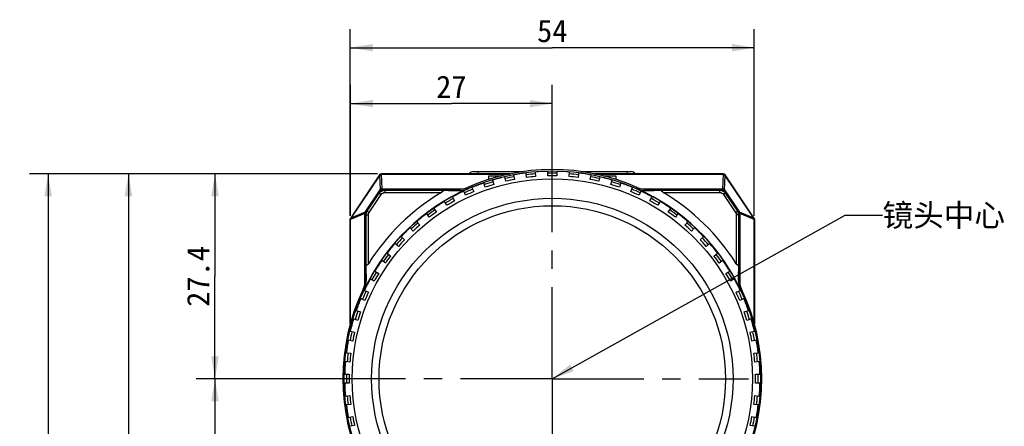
# Model space of a CAD drawing. Header units: millimetres. Extents: x 64 to 504, y 17 to 405.
# Tile 6 of 21: x 64 to 195, y 215 to 270. Entities that reach past the tile are written whole.
import ezdxf
from ezdxf.enums import TextEntityAlignment as Align

# ---------------------------------------------------------------- set-up
doc = ezdxf.new("R2010")
doc.units = ezdxf.units.MM
doc.header["$LTSCALE"] = 32.67
doc.linetypes.add('CENTER', pattern=[0.6, 0.375, -0.075, 0.075, -0.075])
doc.layers.get('0').update_dxf_attribs({"linetype": 'CONTINUOUS'})
for name, color, linetype in [('00_COMPONENTS', 7, 'CONTINUOUS'), ('03_ALL_AXES', 7, 'CONTINUOUS'), ('50_ALL_DETAILS', 7, 'CONTINUOUS'), ('51__DRAFT_DIMS', 7, 'CONTINUOUS')]:
    doc.layers.add(name, color=color, linetype=linetype)
doc.styles.get("Standard").update_dxf_attribs({"font": 'simfang.ttf'})
doc.dimstyles.new('DIMSTYLE_1', dxfattribs={"dimtxt": 3, "dimasz": 3, "dimexe": 2.5, "dimexo": 0.5, "dimgap": 0.75, "dimtad": 1, "dimdsep": 46, "dimtxsty": 'STANDARD', "dimblk": '_FILLED', "dimblk1": '_FILLED', "dimblk2": '_FILLED', "dimcen": 0.09, "dimclrt": 3, "dimazin": 2, "dimtp": 0.3, "dimtm": 0.3, "dimtfac": 1, "dimtofl": 0, "dimtmove": 0, "dimatfit": 3, "dimldrblk": '_FILLED', "dimfxl": 1, "dimtolj": 1, "dimarcsym": 0})
doc.dimstyles.new('DIMSTYLE_2', dxfattribs={"dimtxt": 3, "dimasz": 3, "dimexe": 2.5, "dimexo": 0.5, "dimgap": 0.75, "dimtad": 1, "dimdec": 1, "dimdsep": 46, "dimtxsty": 'STANDARD', "dimblk": '_FILLED', "dimblk1": '_FILLED', "dimblk2": '_FILLED', "dimcen": 0.09, "dimclrt": 3, "dimazin": 2, "dimtp": 0.3, "dimtm": 0.3, "dimtfac": 1, "dimtdec": 1, "dimtofl": 0, "dimtmove": 0, "dimatfit": 3, "dimldrblk": '_FILLED', "dimfxl": 1, "dimtolj": 1, "dimarcsym": 0})
doc.dimstyles.new('DIMSTYLE_3', dxfattribs={"dimtxt": 3, "dimasz": 3, "dimexe": 2.5, "dimexo": 0.5, "dimgap": 0.75, "dimtad": 1, "dimdec": 1, "dimdsep": 46, "dimtxsty": 'STANDARD', "dimblk": '_FILLED', "dimblk1": '_FILLED', "dimblk2": '_FILLED', "dimcen": 0.09, "dimclrt": 3, "dimazin": 2, "dimtp": 0.2, "dimtm": 0.2, "dimtfac": 1, "dimtdec": 1, "dimtofl": 0, "dimtmove": 0, "dimatfit": 3, "dimldrblk": '_FILLED', "dimfxl": 1, "dimtolj": 1, "dimarcsym": 0})
doc.dimstyles.new('DIMSTYLE_5', dxfattribs={"dimtxt": 3, "dimasz": 3, "dimexe": 2.5, "dimexo": 0.5, "dimgap": 0.75, "dimtad": 1, "dimdsep": 46, "dimtxsty": 'STANDARD', "dimblk": '_FILLED', "dimblk1": '_FILLED', "dimblk2": '_FILLED', "dimcen": 0.09, "dimclrt": 3, "dimazin": 2, "dimtp": 0.2, "dimtm": 0.2, "dimtfac": 1, "dimtofl": 0, "dimtmove": 0, "dimatfit": 3, "dimldrblk": '_FILLED', "dimfxl": 1, "dimtolj": 1, "dimarcsym": 0})
doc.dimstyles.get("Standard").update_dxf_attribs({"dimtxt": 3, "dimasz": 3, "dimexe": 2.5, "dimexo": 0.5, "dimtad": 1, "dimdsep": 46, "dimtxsty": 'STANDARD', "dimblk": '_FILLED', "dimblk1": '_FILLED', "dimblk2": '_FILLED', "dimcen": 0.09, "dimclrt": 3, "dimazin": 2, "dimtol": 1, "dimtp": 0.01, "dimtm": 0.01, "dimtfac": 1, "dimtofl": 0, "dimtmove": 0, "dimatfit": 3, "dimldrblk": '_FILLED', "dimfxl": 1, "dimtolj": 1, "dimarcsym": 0})

# ---------------------------------------------------------------- blocks, each defined once
blk = doc.blocks.new('_FILLED')
at = {"color": 0, "linetype": 'ByBlock'}
blk.add_solid([(0, 0), (-1, 0.167), (-1, -0.167)], dxfattribs=at)
blk = doc.blocks.new('*D1')
at = {"layer": '51__DRAFT_DIMS', "color": 4, "transparency": 16777216}
for p, q in [((107.81, 243.32), (107.81, 268.3)), ((161.81, 243.32), (161.81, 268.3)), ((107.81, 265.8), (134.81, 265.8)), ((161.81, 265.8), (134.81, 265.8))]:
    blk.add_line(p, q, dxfattribs=at)
at = {"layer": '51__DRAFT_DIMS', "color": 4, "transparency": 16777216, "xscale": 3, "yscale": 3, "zscale": 3, "rotation": 180}
blk.add_blockref('_FILLED', (107.81, 265.8), dxfattribs=at)
at = {"layer": '51__DRAFT_DIMS', "color": 4, "transparency": 16777216, "xscale": 3, "yscale": 3, "zscale": 3}
blk.add_blockref('_FILLED', (161.81, 265.8), dxfattribs=at)
at = {"layer": '51__DRAFT_DIMS', "color": 3, "transparency": 16777216}
blk.add_text('54', height=3, dxfattribs=at).set_placement((134.81, 266.55), align=Align.CENTER)
blk = doc.blocks.new('*D2')
at = {"layer": '51__DRAFT_DIMS', "color": 4, "transparency": 16777216}
for p, q in [((111.47, 248.91), (75.67, 248.91)), ((78.17, 248.91), (78.17, 204.91)), ((78.17, 160.91), (78.17, 204.91)), ((111.47, 160.91), (75.67, 160.91))]:
    blk.add_line(p, q, dxfattribs=at)
at = {"layer": '51__DRAFT_DIMS', "color": 4, "transparency": 16777216, "xscale": 3, "yscale": 3, "zscale": 3}
for p, rotation in [((78.17, 248.91), 90), ((78.17, 160.91), 270)]:
    blk.add_blockref('_FILLED', p, dxfattribs=dict(at, rotation=rotation))
at = {"layer": '51__DRAFT_DIMS', "color": 3, "transparency": 16777216}
blk.add_text('88', height=3, rotation=90, dxfattribs=at).set_placement((77.42, 204.91), align=Align.CENTER)
blk = doc.blocks.new('*D5')
at = {"layer": '51__DRAFT_DIMS', "color": 4, "transparency": 16777216}
for p, q in [((111.47, 248.91), (64.93, 248.91)), ((67.43, 248.91), (67.43, 192.78)), ((67.43, 136.64), (67.43, 192.78)), ((142.06, 136.64), (64.93, 136.64))]:
    blk.add_line(p, q, dxfattribs=at)
at = {"layer": '51__DRAFT_DIMS', "color": 4, "transparency": 16777216, "xscale": 3, "yscale": 3, "zscale": 3}
for p, rotation in [((67.43, 248.91), 90), ((67.43, 136.64), 270)]:
    blk.add_blockref('_FILLED', p, dxfattribs=dict(at, rotation=rotation))
at = {"layer": '51__DRAFT_DIMS', "color": 3, "transparency": 16777216}
blk.add_text('112.3', height=3, rotation=90, dxfattribs=at).set_placement((66.68, 192.78), align=Align.CENTER)
blk = doc.blocks.new('*D10')
at = {"layer": '51__DRAFT_DIMS', "color": 4, "transparency": 16777216}
for p, q in [((107.83, 243.32), (107.83, 260.82)), ((134.81, 242.86), (134.81, 260.82)), ((107.83, 258.32), (121.32, 258.32)), ((134.81, 258.32), (121.32, 258.32))]:
    blk.add_line(p, q, dxfattribs=at)
at = {"layer": '51__DRAFT_DIMS', "color": 4, "transparency": 16777216, "xscale": 3, "yscale": 3, "zscale": 3, "rotation": 180}
blk.add_blockref('_FILLED', (107.83, 258.32), dxfattribs=at)
at = {"layer": '51__DRAFT_DIMS', "color": 4, "transparency": 16777216, "xscale": 3, "yscale": 3, "zscale": 3}
blk.add_blockref('_FILLED', (134.81, 258.32), dxfattribs=at)
at = {"layer": '51__DRAFT_DIMS', "color": 3, "transparency": 16777216}
blk.add_text('27', height=3, dxfattribs=at).set_placement((121.32, 259.07), align=Align.CENTER)
blk = doc.blocks.new('*D11')
at = {"layer": '51__DRAFT_DIMS', "color": 4, "transparency": 16777216}
for p, q in [((111.47, 248.91), (87.23, 248.91)), ((89.73, 248.91), (89.73, 235.21)), ((89.73, 221.51), (89.73, 235.21)), ((113.46, 221.51), (87.23, 221.51))]:
    blk.add_line(p, q, dxfattribs=at)
at = {"layer": '51__DRAFT_DIMS', "color": 4, "transparency": 16777216, "xscale": 3, "yscale": 3, "zscale": 3}
for p, rotation in [((89.73, 248.91), 90), ((89.73, 221.51), 270)]:
    blk.add_blockref('_FILLED', p, dxfattribs=dict(at, rotation=rotation))
at = {"layer": '51__DRAFT_DIMS', "color": 3, "transparency": 16777216}
blk.add_text('27.4', height=3, rotation=90, dxfattribs=at).set_placement((88.98, 235.21), align=Align.CENTER)
blk = doc.blocks.new('*D12')
at = {"layer": '51__DRAFT_DIMS', "color": 4, "transparency": 16777216}
for p, q in [((113.46, 221.51), (87.23, 221.51)), ((89.73, 221.51), (89.73, 204.56)), ((89.73, 187.61), (89.73, 204.56)), ((123.31, 187.61), (87.23, 187.61))]:
    blk.add_line(p, q, dxfattribs=at)
at = {"layer": '51__DRAFT_DIMS', "color": 4, "transparency": 16777216, "xscale": 3, "yscale": 3, "zscale": 3}
for p, rotation in [((89.73, 221.51), 90), ((89.73, 187.61), 270)]:
    blk.add_blockref('_FILLED', p, dxfattribs=dict(at, rotation=rotation))
at = {"layer": '51__DRAFT_DIMS', "color": 3, "transparency": 16777216}
blk.add_text('33.9', height=3, rotation=90, dxfattribs=at).set_placement((88.98, 204.56), align=Align.CENTER)

msp = doc.modelspace()

# ---------------------------------------------------------------- linework, layer by layer
at = {"layer": '00_COMPONENTS', "color": 7}
for p, q in [((111.724, 248.776), (107.813, 242.91)), ((111.727, 248.774), (107.866, 242.983)), ((111.739, 248.766), (107.898, 243.004)), ((129.123, 248.91), (111.973, 248.91)), ((129.106, 248.906), (111.973, 248.906)), ((111.973, 248.891), (129.036, 248.891)), ((115.113, 248.91), (115.113, 248.935)), ((115.113, 248.935), (129.241, 248.935)), ((124.272, 249.235), (130.96, 249.235)), ((129.631, 248.772), (129.756, 248.185)), ((131.379, 248.442), (131.316, 249.038)), ((132.51, 249.164), (132.572, 248.567)), ((134.213, 248.653), (134.213, 249.253)), ((135.413, 249.253), (135.413, 248.653)), ((137.053, 248.567), (137.116, 249.164)), ((138.309, 249.038), (138.247, 248.442)), ((138.666, 249.235), (145.354, 249.235)), ((139.869, 248.185), (139.994, 248.772)), ((140.385, 248.935), (154.513, 248.935)), ((157.652, 248.91), (140.503, 248.91)), ((157.652, 248.906), (140.52, 248.906)), ((140.59, 248.891), (157.652, 248.891)), ((154.513, 248.91), (154.513, 248.935)), ((161.727, 243.004), (157.886, 248.766)), ((161.759, 242.983), (157.899, 248.774)), ((161.813, 242.91), (157.902, 248.776)), ((125.854, 247.139), (125.669, 247.71)), ((126.313, 248.173), (126.313, 248.657)), ((126.313, 248.657), (128.014, 248.657)), ((126.81, 248.081), (126.996, 247.51)), ((128.582, 247.935), (128.458, 248.522)), ((141.168, 248.522), (141.043, 247.935)), ((141.612, 248.657), (143.313, 248.657)), ((142.63, 247.51), (142.815, 248.081)), ((143.313, 248.657), (143.313, 248.173)), ((143.957, 247.71), (143.771, 247.139)), ((109.987, 243.994), (111.597, 246.408)), ((112.422, 246.849), (122.266, 246.849)), ((123.224, 246.062), (122.98, 246.611)), ((124.077, 247.099), (124.321, 246.55)), ((145.305, 246.55), (145.549, 247.099)), ((146.645, 246.611), (146.401, 246.062)), ((147.359, 246.849), (157.204, 246.849)), ((158.029, 246.408), (159.638, 243.994)), ((120.721, 244.716), (120.421, 245.236)), ((121.461, 245.836), (121.761, 245.316)), ((147.865, 245.316), (148.165, 245.836)), ((149.204, 245.236), (148.904, 244.716)), ((109.821, 234.814), (109.821, 243.444)), ((118.373, 243.116), (118.02, 243.602)), ((118.991, 244.307), (119.344, 243.822)), ((150.282, 243.822), (150.635, 244.307)), ((151.605, 243.602), (151.253, 243.116)), ((159.805, 243.444), (159.805, 234.814)), ((107.813, 228.881), (107.813, 242.91)), ((107.829, 242.905), (107.813, 242.91)), ((107.829, 242.905), (107.813, 242.91)), ((107.816, 242.819), (107.816, 228.894)), ((107.831, 228.951), (107.831, 242.819)), ((116.695, 242.529), (117.096, 242.083)), ((152.529, 242.083), (152.931, 242.529)), ((161.794, 242.819), (161.794, 228.951)), ((161.796, 242.905), (161.813, 242.91)), ((161.797, 242.905), (161.813, 242.91)), ((161.809, 228.894), (161.809, 242.819)), ((161.813, 242.91), (161.813, 228.881)), ((116.204, 241.28), (115.803, 241.726)), ((153.823, 241.726), (153.421, 241.28)), ((114.24, 239.226), (113.794, 239.628)), ((114.597, 240.52), (115.043, 240.118)), ((154.583, 240.118), (155.029, 240.52)), ((155.832, 239.628), (155.386, 239.226)), ((112.72, 238.302), (113.206, 237.949)), ((156.42, 237.949), (156.905, 238.302)), ((112.501, 236.979), (112.015, 237.331)), ((157.61, 237.331), (157.125, 236.979)), ((111.086, 235.901), (111.606, 235.601)), ((158.02, 235.601), (158.539, 235.901)), ((111.006, 234.562), (110.486, 234.862)), ((159.139, 234.862), (158.62, 234.562)), ((109.712, 233.342), (110.26, 233.098)), ((159.365, 233.098), (159.914, 233.342)), ((109.772, 232.002), (109.224, 232.246)), ((160.402, 232.246), (159.854, 232.002)), ((108.613, 230.653), (109.183, 230.468)), ((160.442, 230.468), (161.013, 230.653)), ((108.812, 229.327), (108.242, 229.512)), ((161.384, 229.512), (160.813, 229.327)), ((107.8, 227.865), (108.387, 227.74)), ((161.238, 227.74), (161.825, 227.865)), ((108.138, 226.566), (107.551, 226.691)), ((162.075, 226.691), (161.488, 226.566)), ((107.755, 223.75), (107.159, 223.813)), ((107.284, 225.006), (107.881, 224.944)), ((161.745, 224.944), (162.342, 225.006)), ((162.467, 223.813), (161.87, 223.75)), ((107.069, 222.11), (107.669, 222.11)), ((161.956, 222.11), (162.556, 222.11)), ((107.669, 220.91), (107.069, 220.91)), ((162.556, 220.91), (161.956, 220.91)), ((107.159, 219.206), (107.755, 219.269)), ((161.87, 219.269), (162.467, 219.206)), ((107.881, 218.076), (107.284, 218.013)), ((162.342, 218.013), (161.745, 218.076)), ((107.551, 216.328), (108.138, 216.453)), ((161.488, 216.453), (162.075, 216.328)), ((108.387, 215.279), (107.8, 215.154)), ((161.825, 215.154), (161.238, 215.279))]:
    msp.add_line(p, q, dxfattribs=at)
at = {"layer": '00_COMPONENTS', "color": 4}
for p, q in [((111.739, 248.766), (111.724, 248.776)), ((111.726, 248.744), (111.795, 246.809)), ((111.957, 248.891), (112.027, 246.917)), ((111.973, 248.891), (111.973, 248.91)), ((116.963, 248.91), (116.963, 248.935)), ((124.863, 249.235), (124.863, 248.935)), ((130.863, 249.235), (130.863, 249.22)), ((138.763, 249.235), (138.763, 249.22)), ((144.763, 249.235), (144.763, 248.935)), ((152.663, 248.91), (152.663, 248.935)), ((157.598, 246.917), (157.669, 248.891)), ((157.652, 248.891), (157.652, 248.91)), ((157.83, 246.809), (157.9, 248.744)), ((157.886, 248.766), (157.902, 248.776)), ((109.784, 243.793), (111.795, 246.809)), ((110.083, 243.93), (111.693, 246.344)), ((110.333, 243.763), (111.942, 246.177)), ((111.597, 246.408), (111.942, 246.177)), ((111.795, 246.809), (111.931, 246.718)), ((112.027, 246.917), (112.027, 246.767)), ((112.027, 246.917), (122.896, 246.917)), ((112.422, 246.849), (112.422, 246.434)), ((112.422, 246.734), (119.921, 246.734)), ((112.422, 246.434), (119.988, 246.434)), ((122.266, 246.849), (122.266, 246.704)), ((123.484, 247.107), (123.546, 246.966)), ((146.08, 246.966), (146.142, 247.107)), ((146.73, 246.917), (157.598, 246.917)), ((147.359, 246.704), (147.359, 246.849)), ((149.637, 246.434), (157.204, 246.434)), ((149.704, 246.734), (157.204, 246.734)), ((157.204, 246.434), (157.204, 246.849)), ((157.598, 246.917), (157.598, 246.767)), ((158.029, 246.408), (157.684, 246.177)), ((157.684, 246.177), (159.293, 243.763)), ((157.83, 246.809), (157.694, 246.718)), ((157.83, 246.809), (159.841, 243.793)), ((157.933, 246.344), (159.542, 243.93)), ((109.754, 243.633), (107.831, 242.829)), ((109.784, 243.793), (107.898, 243.004)), ((109.754, 234.185), (109.754, 243.633)), ((109.754, 243.633), (109.839, 243.633)), ((109.784, 243.793), (109.866, 243.739)), ((109.821, 243.444), (110.236, 243.444)), ((109.936, 236.975), (109.936, 243.444)), ((109.987, 243.994), (110.333, 243.763)), ((110.236, 236.904), (110.236, 243.444)), ((159.293, 243.763), (159.638, 243.994)), ((159.39, 243.444), (159.39, 236.904)), ((159.805, 243.444), (159.39, 243.444)), ((159.69, 243.444), (159.69, 236.975)), ((159.841, 243.793), (159.76, 243.739)), ((159.872, 243.633), (159.786, 243.633)), ((161.727, 243.004), (159.841, 243.793)), ((159.872, 243.633), (159.872, 234.185)), ((161.794, 242.829), (159.872, 243.633)), ((107.831, 242.819), (107.816, 242.819)), ((107.879, 242.975), (107.866, 242.983)), ((161.759, 242.983), (161.747, 242.975)), ((161.809, 242.819), (161.794, 242.819)), ((109.821, 234.814), (109.965, 234.814)), ((159.661, 234.814), (159.805, 234.814)), ((109.53, 233.523), (109.668, 233.457)), ((159.957, 233.457), (160.096, 233.523))]:
    msp.add_line(p, q, dxfattribs=at)
msp.add_circle((134.813, 221.51), 27.811, dxfattribs=at)
at = {"layer": '00_COMPONENTS', "color": 7}
for radius in [26.75, 24.15, 23.15]:
    msp.add_circle((134.813, 221.51), radius, dxfattribs=at)
for centre, radius, start, end in [((111.973, 248.61), 0.3, 90, 146.30993), ((111.973, 248.61), 0.296, 90, 146.30993), ((134.813, 221.51), 27.992, 66.12627, 113.87373), ((124.272, 248.61), 0.625, 90, 148.66775), ((134.813, 221.51), 27.75, 97.23892, 100.76108), ((134.813, 221.51), 27.75, 91.23892, 94.76108), ((134.813, 221.51), 27.75, 85.23892, 88.76108), ((134.813, 221.51), 27.75, 79.23892, 82.76108), ((145.354, 248.61), 0.625, 31.33225, 90), ((157.652, 248.61), 0.3, 33.69007, 90), ((157.652, 248.61), 0.296, 33.69007, 90), ((134.813, 221.51), 27.75, 109.23892, 112.76108), ((134.813, 221.51), 27.15, 106.73369, 109.26631), ((134.813, 221.51), 27.75, 103.23892, 106.76108), ((134.813, 221.51), 27.15, 100.73369, 103.26631), ((134.813, 221.51), 27.15, 94.73369, 97.26631), ((134.813, 221.51), 27.15, 88.73369, 91.26631), ((134.813, 221.51), 27.15, 82.73369, 85.26631), ((134.813, 221.51), 27.15, 76.73369, 79.26631), ((134.813, 221.51), 27.75, 73.23892, 76.76108), ((134.813, 221.51), 27.15, 70.73369, 73.26631), ((134.813, 221.51), 27.75, 67.23892, 70.76108), ((134.813, 221.51), 27.839, 113.87373, 154.58538), ((134.813, 221.51), 29, 120.74356, 147.93827), ((134.813, 221.51), 27.75, 115.23892, 118.76108), ((122.266, 249.857), 3.008, 270, 293.87373), ((122.303, 249.774), 3.071, 269.31305, 293.87111), ((134.813, 221.51), 27.15, 112.73369, 115.26631), ((134.813, 221.51), 27.15, 64.73369, 67.26631), ((134.813, 221.51), 27.839, 25.41462, 66.12627), ((147.322, 249.774), 3.071, 246.12889, 270.68695), ((147.359, 249.857), 3.008, 246.12627, 270), ((134.813, 221.51), 27.75, 61.23892, 64.76108), ((134.813, 221.51), 29, 32.06173, 59.25644), ((134.813, 221.51), 27.75, 121.23892, 124.76108), ((134.813, 221.51), 27.15, 118.73369, 121.26631), ((134.813, 221.51), 27.15, 58.73369, 61.26631), ((134.813, 221.51), 27.75, 55.23892, 58.76108), ((110.813, 243.443), 0.992, 146.31676, 179.99317), ((134.813, 221.51), 27.75, 127.23892, 130.76108), ((134.813, 221.51), 27.15, 124.73369, 127.26631), ((134.813, 221.51), 27.15, 52.73369, 55.26631), ((134.813, 221.51), 27.75, 49.23892, 52.76108), ((158.813, 243.443), 0.992, 0.00683, 33.68324), ((108.113, 242.819), 0.296, 146.30993, 180), ((108.111, 242.819), 0.28, 146.14184, 177.88001), ((161.514, 242.819), 0.28, 2.11999, 33.85816), ((161.513, 242.819), 0.296, 0, 33.69007), ((134.813, 221.51), 27.75, 133.23892, 136.76108), ((134.813, 221.51), 27.15, 130.73369, 133.26631), ((134.813, 221.51), 27.15, 46.73369, 49.26631), ((134.813, 221.51), 27.75, 43.23892, 46.76108), ((134.813, 221.51), 27.75, 139.23892, 142.76108), ((134.813, 221.51), 27.15, 136.73369, 139.26631), ((134.813, 221.51), 27.15, 40.73369, 43.26631), ((134.813, 221.51), 27.75, 37.23892, 40.76108), ((134.813, 221.51), 27.75, 145.23892, 148.76108), ((134.813, 221.51), 27.15, 142.73369, 145.26631), ((134.813, 221.51), 27.15, 34.73369, 37.26631), ((134.813, 221.51), 27.75, 31.23892, 34.76108), ((134.813, 221.51), 27.15, 148.73369, 151.26631), ((134.813, 221.51), 27.15, 28.73369, 31.26631), ((106.813, 234.814), 3.008, 334.58538, 360), ((106.894, 234.775), 3.071, 334.58849, 0.72745), ((134.813, 221.51), 27.75, 151.23892, 154.76108), ((134.813, 221.51), 27.75, 25.23892, 28.76108), ((162.731, 234.775), 3.071, 179.27255, 205.41151), ((162.813, 234.814), 3.008, 180, 205.41462), ((134.813, 221.51), 27.992, 154.58538, 205.41462), ((134.813, 221.51), 27.15, 154.73369, 157.26631), ((134.813, 221.51), 27.15, 22.73369, 25.26631), ((134.813, 221.51), 27.992, 334.58538, 25.41462), ((134.813, 221.51), 27.75, 157.23892, 160.76108), ((134.813, 221.51), 27.75, 19.23892, 22.76108), ((134.813, 221.51), 27.15, 160.73369, 163.26631), ((134.813, 221.51), 27.15, 16.73369, 19.26631), ((134.813, 221.51), 27.75, 163.23892, 166.76108), ((134.813, 221.51), 27.75, 13.23892, 16.76108), ((134.813, 221.51), 27.15, 166.73369, 169.26631), ((134.813, 221.51), 27.15, 10.73369, 13.26631), ((134.813, 221.51), 27.75, 169.23892, 172.76108), ((134.813, 221.51), 27.75, 7.23892, 10.76108), ((134.813, 221.51), 27.75, 175.23892, 178.76108), ((134.813, 221.51), 27.15, 172.73369, 175.26631), ((134.813, 221.51), 27.15, 4.73369, 7.26631), ((134.813, 221.51), 27.75, 1.23892, 4.76108), ((134.813, 221.51), 27.15, 178.73369, 181.26631), ((134.813, 221.51), 27.15, 358.73369, 1.26631), ((134.813, 221.51), 27.75, 181.23892, 184.76108), ((134.813, 221.51), 27.75, 355.23892, 358.76108), ((134.813, 221.51), 27.15, 184.73369, 187.26631), ((134.813, 221.51), 27.15, 352.73369, 355.26631), ((134.813, 221.51), 27.75, 187.23892, 190.76108), ((134.813, 221.51), 27.75, 349.23892, 352.76108), ((134.813, 221.51), 27.15, 190.73369, 193.26631), ((134.813, 221.51), 27.15, 346.73369, 349.26631)]:
    msp.add_arc(centre, radius, start, end, dxfattribs=at)
at = {"layer": '00_COMPONENTS', "color": 4}
for start, end in [(94.74887, 97.24994), (88.75029, 91.24971), (82.75006, 85.25113), (106.77077, 109.24815), (100.75129, 103.24868), (76.75132, 79.24871), (70.75186, 73.22923), (112.7547, 115.23224), (64.76776, 67.2453), (118.76022, 121.23831), (58.76169, 61.23978), (124.76936, 127.24424), (52.75576, 55.23064), (130.75307, 133.22877), (46.77123, 49.24693), (136.75928, 139.23729), (40.76271, 43.24072), (142.7651, 145.24294), (34.75707, 37.2349), (148.75009, 151.24947), (28.75053, 31.24992), (154.75818, 157.23251), (22.76749, 25.24182), (160.76392, 163.24199), (16.75801, 19.23608), (166.7498, 169.24986), (10.75014, 13.2502), (172.7501, 175.24948), (4.75052, 7.2499), (178.74845, 181.25163), (358.74837, 1.25155), (184.75056, 187.24995), (352.75005, 355.24944), (190.75016, 193.25018), (346.74982, 349.24984)]:
    msp.add_arc((134.813, 221.51), 27.511, start, end, dxfattribs=at)
at = {"layer": '00_COMPONENTS', "color": 7}
for centre, major_axis, ratio, start_param, end_param in [((111.963, 248.616), (0.224, -0.149), 0.9989959, -3.1415927, -3.0462498), ((111.973, 248.617), (0, 0.275), 0.9996572, 0, 0.0604793), ((157.652, 248.617), (0, 0.275), 0.9996572, -0.0604793, 0), ((157.662, 248.616), (0.224, 0.149), 0.9989959, -0.0953429, 0), ((108.105, 242.819), (0.274, 0), 0.9996386, 3.1040099, 3.1415927), ((107.64, 242.644), (0.32, 0.459), 0.0164648, -0.7537275, -0.6565132), ((161.986, 242.644), (-0.32, 0.459), 0.0164648, 0.6565132, 0.7537275), ((161.52, 242.819), (0.274, 0), 0.9996386, 0, 0.0375828)]:
    msp.add_ellipse(centre, major_axis=major_axis, ratio=ratio, start_param=start_param, end_param=end_param, dxfattribs=at)
for points, knots in [([(111.739, 248.766), (111.763, 248.801), (111.828, 248.863), (111.914, 248.888), (111.957, 248.891)], [0, 0, 0, 0, 0.499603, 1, 1, 1, 1]), ([(157.669, 248.891), (157.712, 248.888), (157.797, 248.863), (157.863, 248.801), (157.886, 248.766)], [0, 0, 0, 0, 0.500397, 1, 1, 1, 1]), ([(111.597, 246.408), (111.686, 246.541), (111.934, 246.768), (112.261, 246.849), (112.422, 246.849)], [0, 0, 0, 0, 0.5000243, 1, 1, 1, 1]), ([(119.921, 246.734), (119.945, 246.734), (119.993, 246.731), (120.063, 246.721), (120.126, 246.703), (120.171, 246.668), (120.18, 246.626), (120.169, 246.592), (120.149, 246.56), (120.112, 246.521), (120.059, 246.478), (120.012, 246.448), (119.988, 246.434)], [0, 0, 0, 0, 0.1262378, 0.2480988, 0.3629485, 0.466998, 0.5193665, 0.5785834, 0.6443918, 0.7135822, 0.8559684, 1, 1, 1, 1]), ([(119.921, 246.734), (120.115, 246.731), (120.896, 246.721), (121.678, 246.711), (122.266, 246.704)], [0, 0, 0, 0, 0.2476659, 1, 1, 1, 1]), ([(147.359, 246.704), (147.556, 246.706), (148.338, 246.716), (149.12, 246.726), (149.704, 246.734)], [0, 0, 0, 0, 0.2523699, 1, 1, 1, 1]), ([(149.637, 246.434), (149.614, 246.448), (149.567, 246.478), (149.513, 246.521), (149.477, 246.56), (149.456, 246.592), (149.445, 246.626), (149.454, 246.668), (149.5, 246.703), (149.563, 246.721), (149.632, 246.731), (149.68, 246.734), (149.704, 246.734)], [0, 0, 0, 0, 0.1440565, 0.2864566, 0.3556546, 0.4214241, 0.4805614, 0.5330043, 0.6370049, 0.7518581, 0.8737412, 1, 1, 1, 1]), ([(157.204, 246.849), (157.365, 246.849), (157.691, 246.768), (157.94, 246.541), (158.029, 246.408)], [0, 0, 0, 0, 0.5000243, 1, 1, 1, 1]), ([(110.236, 236.904), (110.222, 236.881), (110.191, 236.836), (110.147, 236.785), (110.108, 236.75), (110.076, 236.732), (110.043, 236.723), (110.002, 236.733), (109.968, 236.777), (109.942, 236.86), (109.937, 236.929), (109.936, 236.975)], [0, 0, 0, 0, 0.1449088, 0.2879623, 0.3572859, 0.42283, 0.4818269, 0.5345557, 0.6387833, 0.7531003, 1, 1, 1, 1]), ([(109.965, 234.814), (109.963, 234.995), (109.953, 235.716), (109.944, 236.436), (109.936, 236.975)], [0, 0, 0, 0, 0.2521762, 1, 1, 1, 1]), ([(159.69, 236.975), (159.689, 236.929), (159.684, 236.86), (159.658, 236.777), (159.624, 236.733), (159.583, 236.723), (159.55, 236.732), (159.518, 236.75), (159.478, 236.785), (159.434, 236.836), (159.404, 236.881), (159.39, 236.904)], [0, 0, 0, 0, 0.2468656, 0.3611671, 0.4654072, 0.5181262, 0.5771356, 0.6428106, 0.7120797, 0.8551216, 1, 1, 1, 1]), ([(159.69, 236.975), (159.687, 236.796), (159.677, 236.076), (159.667, 235.356), (159.661, 234.814)], [0, 0, 0, 0, 0.2478592, 1, 1, 1, 1])]:
    msp.add_open_spline(points, degree=3, knots=knots, dxfattribs=at)
at = {"layer": '00_COMPONENTS', "color": 4}
for points, knots in [([(111.693, 246.344), (111.771, 246.462), (111.993, 246.659), (112.28, 246.734), (112.422, 246.734)], [0, 0, 0, 0, 0.4999924, 1, 1, 1, 1]), ([(111.795, 246.809), (111.823, 246.842), (111.895, 246.897), (111.983, 246.916), (112.027, 246.917)], [0, 0, 0, 0, 0.4946143, 1, 1, 1, 1]), ([(111.942, 246.177), (111.994, 246.255), (112.14, 246.384), (112.329, 246.434), (112.422, 246.434)], [0, 0, 0, 0, 0.4999926, 1, 1, 1, 1]), ([(157.204, 246.734), (157.346, 246.734), (157.633, 246.659), (157.854, 246.462), (157.933, 246.344)], [0, 0, 0, 0, 0.4999924, 1, 1, 1, 1]), ([(157.204, 246.434), (157.297, 246.434), (157.485, 246.384), (157.632, 246.255), (157.684, 246.177)], [0, 0, 0, 0, 0.4999926, 1, 1, 1, 1]), ([(157.598, 246.917), (157.642, 246.916), (157.731, 246.897), (157.803, 246.842), (157.83, 246.809)], [0, 0, 0, 0, 0.5053465, 1, 1, 1, 1]), ([(109.754, 243.633), (109.751, 243.661), (109.754, 243.716), (109.772, 243.769), (109.784, 243.793)], [0, 0, 0, 0, 0.5047885, 1, 1, 1, 1]), ([(109.936, 243.444), (109.936, 243.486), (109.949, 243.657), (110.012, 243.823), (110.083, 243.93)], [0, 0, 0, 0, 0.2513343, 1, 1, 1, 1]), ([(159.542, 243.93), (159.566, 243.894), (159.65, 243.745), (159.69, 243.571), (159.69, 243.444)], [0, 0, 0, 0, 0.2513343, 1, 1, 1, 1]), ([(159.841, 243.793), (159.853, 243.769), (159.871, 243.716), (159.874, 243.661), (159.872, 243.633)], [0, 0, 0, 0, 0.4951978, 1, 1, 1, 1])]:
    msp.add_open_spline(points, degree=3, knots=knots, dxfattribs=at)
for points in [[(110.236, 243.444), (110.236, 243.555), (110.271, 243.671), (110.333, 243.763)], [(159.293, 243.763), (159.355, 243.671), (159.39, 243.555), (159.39, 243.444)]]:
    msp.add_open_spline(points, degree=3, dxfattribs=at)
at = {"layer": '03_ALL_AXES', "color": 1, "linetype": 'CENTER'}
for q in [(134.813, 247.746), (108.577, 221.51), (134.813, 195.274), (161.049, 221.51)]:
    msp.add_line((134.813, 221.51), q, dxfattribs=at)

# ---------------------------------------------------------------- texts
at = {"layer": '50_ALL_DETAILS', "color": 3}
msp.add_text('镜头中心', height=3, dxfattribs=at).set_placement((178.94, 241.893))

# ---------------------------------------------------------------- dimensions: what is measured, and where the dimension line sits
at = {"layer": '51__DRAFT_DIMS', "color": 4}
dim = msp.add_linear_dim(base=(161.813, 265.799), p1=(107.813, 242.819), p2=(161.813, 242.819), dimstyle='DIMSTYLE_1', dxfattribs=at)
dim.commit()
dim.dimension.update_dxf_attribs({"geometry": '*D1', "text_midpoint": (134.833, 265.799), "dimtype": 160})
for base, p1, p2, angle, dimstyle, picture, middle in [((107.831, 258.324), (134.813, 242.359), (107.831, 242.819), 180, 'DIMSTYLE_3', '*D10', (121.278, 258.324)), ((67.434, 248.91), (142.563, 136.643), (111.973, 248.91), 90, 'DIMSTYLE_2', '*D5', (67.434, 192.853)), ((78.169, 160.91), (111.973, 248.91), (111.973, 160.91), 270, 'DIMSTYLE_1', '*D2', (78.169, 204.848)), ((89.728, 248.91), (113.964, 221.51), (111.973, 248.91), 90, 'DIMSTYLE_5', '*D11', (89.728, 235.207)), ((89.728, 187.61), (113.964, 221.51), (123.813, 187.61), 270, 'DIMSTYLE_1', '*D12', (89.728, 204.533))]:
    dim = msp.add_linear_dim(base=base, p1=p1, p2=p2, angle=angle, dimstyle=dimstyle, dxfattribs=at)
    dim.commit()
    dim.dimension.update_dxf_attribs({"geometry": picture, "text_midpoint": middle, "dimtype": 160})

# ---------------------------------------------------------------- leaders
at = {"layer": '50_ALL_DETAILS', "color": 4}
msp.add_leader([(134.813, 221.51), (173.94, 243.393), (178.94, 243.393)], dimstyle='STANDARD', override={"dimtad": 0}, dxfattribs=at)

doc.saveas('drawing.dxf')
